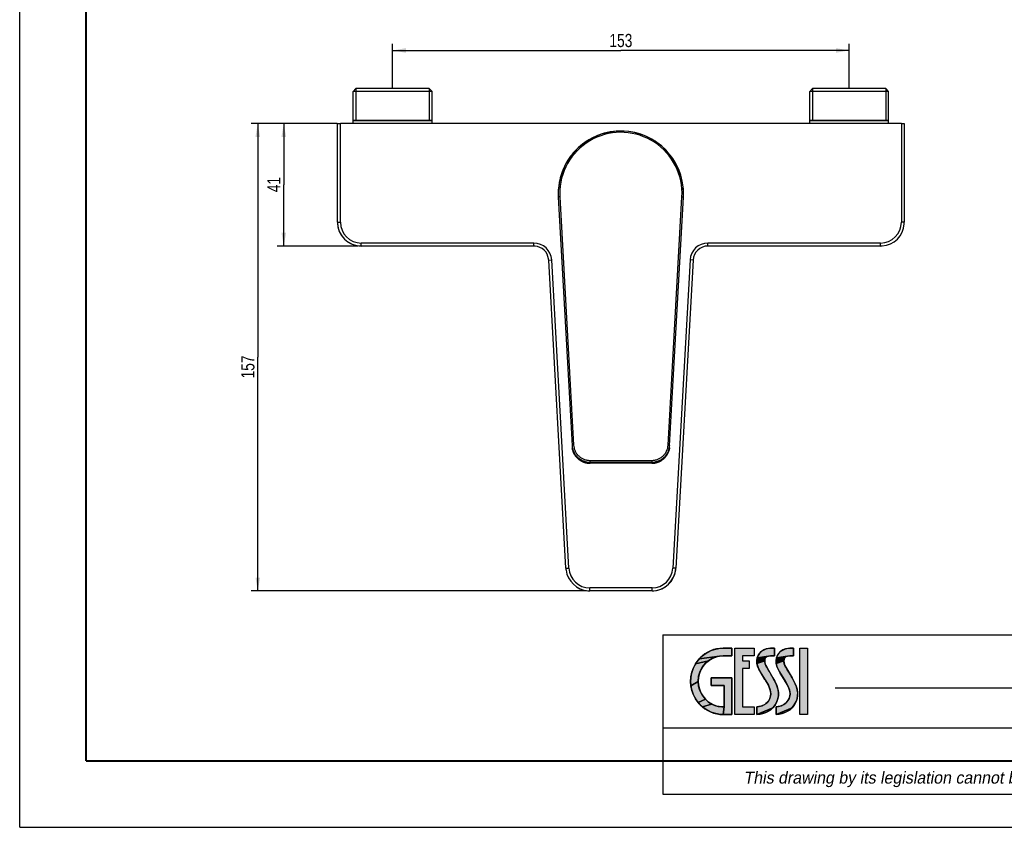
# Model space of a CAD drawing. Header units: millimetres. Extents: x 0 to 297, y 0 to 210.
# Tile 1 of 31: x 0 to 148, y 0 to 122. Entities that reach past the tile are written whole.
import ezdxf
from ezdxf.enums import TextEntityAlignment as Align

# ---------------------------------------------------------------- set-up
doc = ezdxf.new("R2010")
doc.units = ezdxf.units.MM
doc.header["$LTSCALE"] = 16.335
doc.layers.get('0').update_dxf_attribs({"linetype": 'CONTINUOUS'})
for name, color, linetype in [('00_COMPONENTI', 7, 'CONTINUOUS'), ('50_QUOTE', 7, 'CONTINUOUS'), ('52_NOTE', 7, 'CONTINUOUS'), ('54_SIMBOLI', 7, 'CONTINUOUS')]:
    doc.layers.add(name, color=color, linetype=linetype)
doc.styles.get("Standard").update_dxf_attribs({"font": 'txt', "width": 1.15})
doc.styles.add('TEXTSTYLE_4', font='triumi.ttf')
doc.dimstyles.new('DIMSTYLE_1', dxfattribs={"dimtxt": 2, "dimasz": 2, "dimexe": 1, "dimexo": 0.5, "dimgap": 0.5, "dimtad": 1, "dimlfac": 2.222222, "dimdsep": 46, "dimtxsty": 'Standard', "dimblk": '_FILLED', "dimblk1": '_FILLED', "dimblk2": '_FILLED', "dimcen": 0.09, "dimazin": 2, "dimtfac": 1, "dimtofl": 0, "dimtmove": 0, "dimatfit": 3, "dimldrblk": '_FILLED', "dimfxl": 0, "dimtolj": 1, "dimarcsym": 0})
doc.dimstyles.new('DIMSTYLE_2', dxfattribs={"dimtxt": 2, "dimasz": 2, "dimexe": 1, "dimexo": 0.5, "dimgap": 0.5, "dimtad": 1, "dimdec": 0, "dimlfac": 2.222222, "dimdsep": 46, "dimtxsty": 'Standard', "dimblk": '_FILLED', "dimblk1": '_FILLED', "dimblk2": '_FILLED', "dimcen": 0.09, "dimazin": 2, "dimtfac": 1, "dimtdec": 0, "dimtofl": 0, "dimtmove": 0, "dimatfit": 3, "dimldrblk": '_FILLED', "dimfxl": 0, "dimtolj": 1, "dimarcsym": 0})

# ---------------------------------------------------------------- blocks, each defined once
blk = doc.blocks.new('_FILLED')
at = {"color": 0, "linetype": 'ByBlock'}
blk.add_solid([(0, 0), (-1, 0.175), (-1, -0.175)], dxfattribs=at)
blk = doc.blocks.new('*D3')
at = {"layer": '50_QUOTE', "color": 2, "linetype": 'Continuous'}
for p, q in [((56.25, 111.42), (56.25, 118.09)), ((125.1, 111.42), (125.1, 118.09)), ((56.25, 117.09), (90.67, 117.09)), ((125.1, 117.09), (90.67, 117.09))]:
    blk.add_line(p, q, dxfattribs=at)
at = {"layer": '50_QUOTE', "color": 2, "linetype": 'Continuous', "xscale": 2, "yscale": 2, "zscale": 2, "rotation": 180}
blk.add_blockref('_FILLED', (56.25, 117.09), dxfattribs=at)
at = {"layer": '50_QUOTE', "color": 2, "linetype": 'Continuous', "xscale": 2, "yscale": 2, "zscale": 2}
blk.add_blockref('_FILLED', (125.1, 117.09), dxfattribs=at)
at = {"layer": '50_QUOTE', "color": 2, "linetype": 'Continuous', "width": 0.776952}
blk.add_text('153', height=2, dxfattribs=at).set_placement((90.67, 117.59), align=Align.CENTER)
blk = doc.blocks.new('*D6')
at = {"layer": '50_QUOTE', "color": 2, "linetype": 'Continuous'}
for p, q in [((47.87, 106.06), (34.91, 106.06)), ((35.91, 106.06), (35.91, 70.85)), ((35.91, 35.64), (35.91, 70.85)), ((85.48, 35.64), (34.91, 35.64))]:
    blk.add_line(p, q, dxfattribs=at)
at = {"layer": '50_QUOTE', "color": 2, "linetype": 'Continuous', "xscale": 2, "yscale": 2, "zscale": 2}
for p, rotation in [((35.91, 106.06), 90), ((35.91, 35.64), 270)]:
    blk.add_blockref('_FILLED', p, dxfattribs=dict(at, rotation=rotation))
at = {"layer": '50_QUOTE', "color": 2, "linetype": 'Continuous', "width": 0.776952}
blk.add_text('157', height=2, rotation=90, dxfattribs=at).set_placement((35.41, 69.38), align=Align.CENTER)
blk = doc.blocks.new('*D7')
at = {"layer": '50_QUOTE', "color": 2, "linetype": 'Continuous'}
for p, q in [((47.87, 106.06), (38.83, 106.06)), ((39.83, 106.06), (39.83, 96.84)), ((39.83, 87.61), (39.83, 96.84)), ((51.02, 87.61), (38.83, 87.61))]:
    blk.add_line(p, q, dxfattribs=at)
at = {"layer": '50_QUOTE', "color": 2, "linetype": 'Continuous', "xscale": 2, "yscale": 2, "zscale": 2}
for p, rotation in [((39.83, 106.06), 90), ((39.83, 87.61), 270)]:
    blk.add_blockref('_FILLED', p, dxfattribs=dict(at, rotation=rotation))
at = {"layer": '50_QUOTE', "color": 2, "linetype": 'Continuous', "width": 0.776952}
blk.add_text('41', height=2, rotation=90, dxfattribs=at).set_placement((39.33, 96.87), align=Align.CENTER)
blk = doc.blocks.new('LOGOGESSI2D_BL0', base_point=(110, 22))
at = {"layer": '54_SIMBOLI', "linetype": 'Continuous'}
for points in [[(105.44, 26.95), (106.11, 27), (107.39, 27), (107.39, 25.85), (106.12, 25.85), (105.54, 25.8), (102.49, 25.39), (102.99, 25.86), (103.55, 26.27), (104.14, 26.58), (104.78, 26.81)], [(110.78, 27), (110.79, 25.85), (109.03, 25.85), (109.03, 25.11), (110, 25.11), (110, 23.95), (109.03, 23.95), (109.03, 18.15), (110.78, 18.15), (110.78, 17), (107.87, 17), (107.87, 27)], [(113, 26.98), (113.24, 27), (113.82, 27), (113.82, 25.85), (113.26, 25.85), (112.92, 25.81), (111.24, 25.54), (111.38, 25.9), (111.58, 26.21), (111.85, 26.49), (112.19, 26.71), (112.59, 26.88)], [(115.89, 26.98), (116.13, 27), (116.71, 27), (116.71, 25.85), (116.15, 25.85), (115.81, 25.81), (114.13, 25.54), (114.27, 25.9), (114.47, 26.21), (114.75, 26.49), (115.08, 26.71), (115.48, 26.88)], [(104.41, 25.43), (103.9, 25.11), (101.93, 24.62), (102.32, 25.19), (102.49, 25.39), (105.54, 25.8), (104.96, 25.66)], [(112.5, 25.56), (112.4, 25.36), (112.36, 25.11), (111.2, 24.67), (111.18, 25.13), (111.24, 25.54), (112.92, 25.81), (112.67, 25.71)], [(115.39, 25.56), (115.29, 25.36), (115.25, 25.11), (114.09, 24.67), (114.07, 25.13), (114.13, 25.54), (115.81, 25.81), (115.56, 25.71)], [(103.44, 24.72), (103.05, 24.26), (102.74, 23.74), (102.51, 23.19), (102.37, 22.6), (102.32, 22), (101.24, 21.31), (101.19, 22), (101.24, 22.69), (101.38, 23.36), (101.61, 24.01), (101.93, 24.62), (103.9, 25.11)], [(112.39, 24.79), (112.51, 24.41), (112.66, 24.12), (113.6, 22.55), (113.88, 22.04), (114.17, 21.4), (114.35, 20.84), (114.44, 20.33), (114.44, 19.85), (114.36, 19.39), (114.2, 18.94), (113.92, 18.43), (113.6, 18.02), (111.19, 17), (111.19, 18.15), (111.55, 18.2), (111.99, 18.32), (112.35, 18.49), (112.66, 18.72), (112.92, 19.03), (113.15, 19.43), (113.26, 19.77), (113.29, 20.13), (113.24, 20.53), (113.11, 20.98), (112.86, 21.52), (112.46, 22.2), (112.4, 22.3), (111.81, 23.23), (111.48, 23.83), (111.29, 24.29), (111.2, 24.67), (112.36, 25.11)], [(115.28, 24.79), (115.4, 24.41), (115.55, 24.12), (116.49, 22.55), (116.77, 22.04), (117.06, 21.4), (117.24, 20.84), (117.33, 20.33), (117.33, 19.85), (117.25, 19.39), (117.09, 18.94), (116.81, 18.43), (116.49, 18.02), (114.08, 17), (114.08, 18.15), (114.44, 18.2), (114.88, 18.32), (115.24, 18.49), (115.55, 18.72), (115.82, 19.03), (116.04, 19.43), (116.15, 19.77), (116.18, 20.13), (116.14, 20.53), (116, 20.98), (115.75, 21.52), (115.36, 22.2), (115.29, 22.3), (114.7, 23.23), (114.37, 23.83), (114.18, 24.29), (114.09, 24.67), (115.25, 25.11)], [(104.28, 21.36), (104.28, 22.51), (107.39, 22.51), (107.39, 17), (106.12, 17), (106.24, 18.15), (106.24, 21.36)], [(102.37, 21.43), (102.51, 20.85), (102.75, 20.27), (103.03, 19.8), (103.42, 19.31), (102.33, 18.81), (101.93, 19.38), (101.61, 19.99), (101.38, 20.64), (101.24, 21.31), (102.32, 22)], [(103.86, 18.89), (104.34, 18.57), (102.99, 18.14), (102.5, 18.61), (102.33, 18.81), (103.42, 19.31)], [(105.88, 18.15), (106.2, 18.15), (106.24, 18.15), (106.12, 17), (105.44, 17.05), (104.78, 17.19), (104.15, 17.42), (103.55, 17.73), (102.99, 18.14), (104.34, 18.57), (104.84, 18.34), (105.35, 18.2)], [(111.84, 17.1), (111.19, 17), (113.6, 18.02), (113.25, 17.7), (112.85, 17.44), (112.39, 17.24)], [(114.73, 17.1), (114.08, 17), (116.49, 18.02), (116.14, 17.7), (115.74, 17.44), (115.28, 17.24)]]:
    blk.add_hatch(color=7, dxfattribs=at).paths.add_polyline_path(points)
at = {"layer": '54_SIMBOLI', "color": 7, "linetype": 'Continuous'}
for p, q in [((107.87, 27), (110.78, 27)), ((107.87, 17), (107.87, 27)), ((107.87, 17), (107.87, 27)), ((107.87, 27), (110.78, 27)), ((110.78, 27), (110.79, 25.85)), ((110.78, 27), (110.79, 25.85)), ((117.66, 17), (117.67, 27)), ((117.66, 17), (117.67, 27)), ((117.67, 27), (118.81, 27)), ((117.67, 27), (118.81, 27)), ((118.81, 27), (118.8, 17)), ((118.81, 27), (118.8, 17)), ((110.79, 25.85), (109.03, 25.85)), ((109.03, 25.85), (109.03, 25.11)), ((110.79, 25.85), (109.03, 25.85)), ((109.03, 25.85), (109.03, 25.11)), ((109.03, 25.11), (110, 25.11)), ((109.03, 25.11), (110, 25.11)), ((110, 23.95), (109.03, 23.95)), ((109.03, 23.95), (109.03, 18.15)), ((110, 23.95), (109.03, 23.95)), ((109.03, 23.95), (109.03, 18.15)), ((110, 25.11), (110, 23.95)), ((110, 25.11), (110, 23.95)), ((109.03, 18.15), (110.78, 18.15)), ((109.03, 18.15), (110.78, 18.15)), ((110.78, 18.15), (110.78, 17)), ((110.78, 18.15), (110.78, 17)), ((110.78, 17), (107.87, 17)), ((110.78, 17), (107.87, 17)), ((118.8, 17), (117.66, 17)), ((118.8, 17), (117.66, 17))]:
    blk.add_line(p, q, dxfattribs=at)
for points in [[(105.44, 26.95), (106.11, 27), (107.39, 27), (107.39, 25.85), (106.12, 25.85), (105.54, 25.8), (102.49, 25.39), (102.99, 25.86), (103.55, 26.27), (104.14, 26.58), (104.78, 26.81), (105.44, 26.95)], [(110.78, 27), (110.79, 25.85), (109.03, 25.85), (109.03, 25.11), (110, 25.11), (110, 23.95), (109.03, 23.95), (109.03, 18.15), (110.78, 18.15), (110.78, 17), (107.87, 17), (107.87, 27), (110.78, 27)], [(113, 26.98), (113.24, 27), (113.82, 27), (113.82, 25.85), (113.26, 25.85), (112.92, 25.81), (111.24, 25.54), (111.38, 25.9), (111.58, 26.21), (111.85, 26.49), (112.19, 26.71), (112.59, 26.88), (113, 26.98)], [(115.89, 26.98), (116.13, 27), (116.71, 27), (116.71, 25.85), (116.15, 25.85), (115.81, 25.81), (114.13, 25.54), (114.27, 25.9), (114.47, 26.21), (114.75, 26.49), (115.08, 26.71), (115.48, 26.88), (115.89, 26.98)], [(104.41, 25.43), (103.9, 25.11), (101.93, 24.62), (102.32, 25.19), (102.49, 25.39), (105.54, 25.8), (104.96, 25.66), (104.41, 25.43)], [(112.5, 25.56), (112.4, 25.36), (112.36, 25.11), (111.2, 24.67), (111.18, 25.13), (111.24, 25.54), (112.92, 25.81), (112.67, 25.71), (112.5, 25.56)], [(115.39, 25.56), (115.29, 25.36), (115.25, 25.11), (114.09, 24.67), (114.07, 25.13), (114.13, 25.54), (115.81, 25.81), (115.56, 25.71), (115.39, 25.56)], [(103.44, 24.72), (103.05, 24.26), (102.74, 23.74), (102.51, 23.19), (102.37, 22.6), (102.32, 22), (101.24, 21.31), (101.19, 22), (101.24, 22.69), (101.38, 23.36), (101.61, 24.01), (101.93, 24.62), (103.9, 25.11), (103.44, 24.72)], [(112.39, 24.79), (112.51, 24.41), (112.66, 24.12), (113.6, 22.55), (113.88, 22.04), (114.17, 21.4), (114.35, 20.84), (114.44, 20.33), (114.44, 19.85), (114.36, 19.39), (114.2, 18.94), (113.92, 18.43), (113.6, 18.02), (111.19, 17), (111.19, 18.15), (111.55, 18.2), (111.99, 18.32), (112.35, 18.49), (112.66, 18.72), (112.92, 19.03), (113.15, 19.43), (113.26, 19.77), (113.29, 20.13), (113.24, 20.53), (113.11, 20.98), (112.86, 21.52), (112.46, 22.2), (112.4, 22.3), (111.81, 23.23), (111.48, 23.83), (111.29, 24.29), (111.2, 24.67), (112.36, 25.11), (112.39, 24.79)], [(115.28, 24.79), (115.4, 24.41), (115.55, 24.12), (116.49, 22.55), (116.77, 22.04), (117.06, 21.4), (117.24, 20.84), (117.33, 20.33), (117.33, 19.85), (117.25, 19.39), (117.09, 18.94), (116.81, 18.43), (116.49, 18.02), (114.08, 17), (114.08, 18.15), (114.44, 18.2), (114.88, 18.32), (115.24, 18.49), (115.55, 18.72), (115.82, 19.03), (116.04, 19.43), (116.15, 19.77), (116.18, 20.13), (116.14, 20.53), (116, 20.98), (115.75, 21.52), (115.36, 22.2), (115.29, 22.3), (114.7, 23.23), (114.37, 23.83), (114.18, 24.29), (114.09, 24.67), (115.25, 25.11), (115.28, 24.79)], [(104.28, 21.36), (104.28, 22.51), (107.39, 22.51), (107.39, 17), (106.12, 17), (106.24, 18.15), (106.24, 21.36), (104.28, 21.36)], [(102.37, 21.43), (102.51, 20.85), (102.75, 20.27), (103.03, 19.8), (103.42, 19.31), (102.33, 18.81), (101.93, 19.38), (101.61, 19.99), (101.38, 20.64), (101.24, 21.31), (102.32, 22), (102.37, 21.43)], [(103.86, 18.89), (104.34, 18.57), (102.99, 18.14), (102.5, 18.61), (102.33, 18.81), (103.42, 19.31), (103.86, 18.89)], [(105.88, 18.15), (106.2, 18.15), (106.24, 18.15), (106.12, 17), (105.44, 17.05), (104.78, 17.19), (104.15, 17.42), (103.55, 17.73), (102.99, 18.14), (104.34, 18.57), (104.84, 18.34), (105.35, 18.2), (105.88, 18.15)], [(111.84, 17.1), (111.19, 17), (113.6, 18.02), (113.25, 17.7), (112.85, 17.44), (112.39, 17.24), (111.84, 17.1)], [(114.73, 17.1), (114.08, 17), (116.49, 18.02), (116.14, 17.7), (115.74, 17.44), (115.28, 17.24), (114.73, 17.1)]]:
    blk.add_lwpolyline(points, dxfattribs=at)
for points, knots in [([(107.39, 25.85), (107.39, 25.85), (106.12, 25.85), (106.12, 25.85), (104.08, 25.85), (102.32, 24.16), (102.32, 22), (102.32, 20.11), (103.91, 18.15), (105.88, 18.15), (105.93, 18.15), (106.24, 18.15), (106.24, 18.15), (106.24, 18.15), (106.24, 21.36), (106.24, 21.36), (106.24, 21.36), (104.28, 21.36), (104.28, 21.36), (104.28, 21.36), (104.28, 22.51), (104.28, 22.51), (104.28, 22.51), (107.39, 22.51), (107.39, 22.51), (107.39, 22.51), (107.39, 17), (107.39, 17), (107.39, 17), (106.12, 17), (106.12, 17), (103.38, 17), (101.19, 19.26), (101.19, 22), (101.19, 24.74), (103.39, 27), (106.11, 27), (106.11, 27), (107.39, 27), (107.39, 27), (107.39, 27), (107.39, 25.85), (107.39, 25.85)], [0, 0, 0, 0, 1, 1, 1, 2, 2, 2, 3, 3, 3, 4, 4, 4, 5, 5, 5, 6, 6, 6, 7, 7, 7, 8, 8, 8, 9, 9, 9, 10, 10, 10, 11, 11, 11, 12, 12, 12, 13, 13, 13, 14, 14, 14, 14]), ([(107.39, 25.85), (107.39, 25.85), (106.12, 25.85), (106.12, 25.85), (104.08, 25.85), (102.32, 24.16), (102.32, 22), (102.32, 20.11), (103.91, 18.15), (105.88, 18.15), (105.93, 18.15), (106.24, 18.15), (106.24, 18.15), (106.24, 18.15), (106.24, 21.36), (106.24, 21.36), (106.24, 21.36), (104.28, 21.36), (104.28, 21.36), (104.28, 21.36), (104.28, 22.51), (104.28, 22.51), (104.28, 22.51), (107.39, 22.51), (107.39, 22.51), (107.39, 22.51), (107.39, 17), (107.39, 17), (107.39, 17), (106.12, 17), (106.12, 17), (103.38, 17), (101.19, 19.26), (101.19, 22), (101.19, 24.74), (103.39, 27), (106.11, 27), (106.11, 27), (107.39, 27), (107.39, 27), (107.39, 27), (107.39, 25.85), (107.39, 25.85)], [0, 0, 0, 0, 1, 1, 1, 2, 2, 2, 3, 3, 3, 4, 4, 4, 5, 5, 5, 6, 6, 6, 7, 7, 7, 8, 8, 8, 9, 9, 9, 10, 10, 10, 11, 11, 11, 12, 12, 12, 13, 13, 13, 14, 14, 14, 14]), ([(113.26, 25.85), (112.05, 25.85), (112.29, 24.75), (112.66, 24.12), (112.96, 23.61), (113.26, 23.12), (113.6, 22.55), (114.33, 21.29), (114.74, 20.12), (114.2, 18.94), (113.53, 17.5), (112.46, 17.13), (111.19, 17), (111.19, 17), (111.19, 18.15), (111.19, 18.15), (112, 18.24), (112.72, 18.49), (113.15, 19.43), (113.91, 21.08), (111.4, 23.12), (111.2, 24.67), (110.97, 26.43), (112.52, 27), (113.24, 27), (113.24, 27), (113.82, 27), (113.82, 27), (113.82, 27), (113.82, 25.85), (113.82, 25.85), (113.82, 25.85), (113.26, 25.85), (113.26, 25.85)], [0, 0, 0, 0, 1, 1, 1, 2, 2, 2, 3, 3, 3, 4, 4, 4, 5, 5, 5, 6, 6, 6, 7, 7, 7, 8, 8, 8, 9, 9, 9, 10, 10, 10, 11, 11, 11, 11]), ([(113.26, 25.85), (112.05, 25.85), (112.29, 24.75), (112.66, 24.12), (112.96, 23.61), (113.26, 23.12), (113.6, 22.55), (114.33, 21.29), (114.74, 20.12), (114.2, 18.94), (113.53, 17.5), (112.46, 17.13), (111.19, 17), (111.19, 17), (111.19, 18.15), (111.19, 18.15), (112, 18.24), (112.72, 18.49), (113.15, 19.43), (113.91, 21.08), (111.4, 23.12), (111.2, 24.67), (110.97, 26.43), (112.52, 27), (113.24, 27), (113.24, 27), (113.82, 27), (113.82, 27), (113.82, 27), (113.82, 25.85), (113.82, 25.85), (113.82, 25.85), (113.26, 25.85), (113.26, 25.85)], [0, 0, 0, 0, 1, 1, 1, 2, 2, 2, 3, 3, 3, 4, 4, 4, 5, 5, 5, 6, 6, 6, 7, 7, 7, 8, 8, 8, 9, 9, 9, 10, 10, 10, 11, 11, 11, 11]), ([(116.15, 25.85), (114.94, 25.85), (115.18, 24.75), (115.55, 24.12), (115.85, 23.61), (116.15, 23.12), (116.49, 22.55), (117.22, 21.29), (117.64, 20.12), (117.09, 18.94), (116.42, 17.5), (115.35, 17.13), (114.08, 17), (114.08, 17), (114.08, 18.15), (114.08, 18.15), (114.9, 18.24), (115.61, 18.49), (116.04, 19.43), (116.8, 21.08), (114.29, 23.12), (114.09, 24.67), (113.86, 26.43), (115.41, 27), (116.13, 27), (116.13, 27), (116.71, 27), (116.71, 27), (116.71, 27), (116.71, 25.85), (116.71, 25.85), (116.71, 25.85), (116.15, 25.85), (116.15, 25.85)], [0, 0, 0, 0, 1, 1, 1, 2, 2, 2, 3, 3, 3, 4, 4, 4, 5, 5, 5, 6, 6, 6, 7, 7, 7, 8, 8, 8, 9, 9, 9, 10, 10, 10, 11, 11, 11, 11]), ([(116.15, 25.85), (114.94, 25.85), (115.18, 24.75), (115.55, 24.12), (115.85, 23.61), (116.15, 23.12), (116.49, 22.55), (117.22, 21.29), (117.64, 20.12), (117.09, 18.94), (116.42, 17.5), (115.35, 17.13), (114.08, 17), (114.08, 17), (114.08, 18.15), (114.08, 18.15), (114.9, 18.24), (115.61, 18.49), (116.04, 19.43), (116.8, 21.08), (114.29, 23.12), (114.09, 24.67), (113.86, 26.43), (115.41, 27), (116.13, 27), (116.13, 27), (116.71, 27), (116.71, 27), (116.71, 27), (116.71, 25.85), (116.71, 25.85), (116.71, 25.85), (116.15, 25.85), (116.15, 25.85)], [0, 0, 0, 0, 1, 1, 1, 2, 2, 2, 3, 3, 3, 4, 4, 4, 5, 5, 5, 6, 6, 6, 7, 7, 7, 8, 8, 8, 9, 9, 9, 10, 10, 10, 11, 11, 11, 11])]:
    blk.add_open_spline(points, degree=3, knots=knots, dxfattribs=at)
blk.add_solid([(118.8, 17), (117.66, 17), (118.81, 27), (117.67, 27)], dxfattribs=at)

msp = doc.modelspace()

# ---------------------------------------------------------------- linework, layer by layer
at = {"color": 7, "linetype": 'Continuous'}
for q in [(0, 210), (297, 0)]:
    msp.add_line((0, 0), q, dxfattribs=at)
at = {"color": 2, "linetype": 'Continuous'}
for p, q in [((97, 29), (287, 29)), ((97, 29), (97, 15)), ((123, 21), (239, 21)), ((97, 15), (287, 15)), ((97, 15), (97, 5)), ((97, 15), (287, 15)), ((97, 10), (287, 10)), ((97, 5), (287, 5))]:
    msp.add_line(p, q, dxfattribs=at)
at = {"color": 7, "linetype": 'Continuous', "const_width": 0.3}
for points in [[(10, 10), (10, 200)], [(10, 10), (287, 10)]]:
    msp.add_lwpolyline(points, dxfattribs=at)
at = {"layer": '00_COMPONENTI', "color": 7, "linetype": 'Continuous'}
for p, q in [((50.7179, 111.3441), (50.2969, 110.9232)), ((50.2969, 106.5132), (50.2969, 110.9232)), ((56.2461, 110.9232), (50.2969, 110.9232)), ((50.7469, 111.3732), (50.7179, 111.3441)), ((56.2461, 111.3441), (50.7179, 111.3441)), ((52.4211, 111.3732), (50.7469, 111.3732)), ((56.2461, 111.3732), (52.4211, 111.3732)), ((60.0711, 111.3732), (56.2461, 111.3732)), ((61.7744, 111.3441), (56.2461, 111.3441)), ((62.1953, 110.9232), (56.2461, 110.9232)), ((61.7453, 111.3732), (60.0711, 111.3732)), ((61.7453, 111.3732), (61.7744, 111.3441)), ((61.7744, 111.3441), (62.1953, 110.9232)), ((62.1953, 106.5132), (62.1953, 110.9232)), ((119.5679, 111.3441), (119.1469, 110.9232)), ((119.1469, 106.5132), (119.1469, 110.9232)), ((125.0961, 110.9232), (119.1469, 110.9232)), ((119.5969, 111.3732), (119.5679, 111.3441)), ((125.0961, 111.3441), (119.5679, 111.3441)), ((121.2711, 111.3732), (119.5969, 111.3732)), ((125.0961, 111.3732), (121.2711, 111.3732)), ((128.9211, 111.3732), (125.0961, 111.3732)), ((130.6244, 111.3441), (125.0961, 111.3441)), ((131.0453, 110.9232), (125.0961, 110.9232)), ((130.5953, 111.3732), (128.9211, 111.3732)), ((130.5953, 111.3732), (130.6244, 111.3441)), ((130.6244, 111.3441), (131.0453, 110.9232)), ((131.0453, 106.5132), (131.0453, 110.9232)), ((47.9211, 91.2132), (47.9211, 106.0632)), ((47.9211, 106.0632), (48.3711, 106.0632)), ((47.9211, 91.2132), (47.9211, 106.0632)), ((132.9711, 106.0632), (48.3711, 106.0632)), ((50.7172, 106.5132), (50.2969, 106.5132)), ((50.2969, 106.5132), (50.7172, 106.5132)), ((50.2969, 106.0632), (50.2969, 106.5132)), ((50.7172, 106.5132), (56.2461, 106.5132)), ((56.2461, 106.5132), (50.7179, 106.5132)), ((56.2461, 106.5132), (61.775, 106.5132)), ((61.7744, 106.5132), (56.2461, 106.5132)), ((61.775, 106.5132), (62.1953, 106.5132)), ((62.1953, 106.5132), (61.775, 106.5132)), ((62.1953, 106.0632), (62.1953, 106.5132)), ((119.5672, 106.5132), (119.1469, 106.5132)), ((119.1469, 106.5132), (119.5672, 106.5132)), ((119.1469, 106.0632), (119.1469, 106.5132)), ((119.5672, 106.5132), (125.0961, 106.5132)), ((125.0961, 106.5132), (119.5679, 106.5132)), ((125.0961, 106.5132), (130.625, 106.5132)), ((130.6244, 106.5132), (125.0961, 106.5132)), ((130.625, 106.5132), (131.0453, 106.5132)), ((131.0453, 106.5132), (130.625, 106.5132)), ((131.0453, 106.0632), (131.0453, 106.5132)), ((132.9711, 106.0632), (133.4211, 106.0632)), ((133.4211, 106.0632), (133.4211, 91.2132)), ((133.4211, 106.0632), (133.4211, 91.2132)), ((81.2357, 94.9635), (83.3161, 57.5523)), ((81.2357, 94.9635), (83.3161, 57.5523)), ((98.0261, 57.5523), (100.1065, 94.9635)), ((77.5375, 87.6132), (51.5211, 87.6132)), ((77.5375, 87.6132), (51.5211, 87.6132)), ((129.8211, 87.6132), (103.8047, 87.6132)), ((129.8211, 87.6132), (103.8047, 87.6132)), ((82.3811, 39.0372), (79.784, 85.4888)), ((82.3811, 39.0372), (79.784, 85.4888)), ((101.5582, 85.4888), (98.9611, 39.0372)), ((101.5582, 85.4888), (98.9611, 39.0372)), ((83.3161, 57.5523), (83.3259, 57.3765)), ((83.3161, 57.5523), (83.3259, 57.3765)), ((83.3259, 57.3765), (83.3259, 57.3765)), ((98.0163, 57.3765), (98.0261, 57.5523)), ((98.0163, 57.3765), (98.0163, 57.3765)), ((95.321, 54.8677), (86.0212, 54.8677)), ((95.3668, 35.6382), (85.9755, 35.6382)), ((95.3668, 35.6382), (85.9755, 35.6382))]:
    msp.add_line(p, q, dxfattribs=at)
at = {"layer": '00_COMPONENTI', "color": 2, "linetype": 'Continuous'}
for p, q in [((50.7179, 111.3441), (50.7179, 106.5132)), ((61.7744, 111.3441), (61.7744, 106.5132)), ((119.5679, 111.3441), (119.5679, 106.5132)), ((130.6244, 111.3441), (130.6244, 106.5132))]:
    msp.add_line(p, q, dxfattribs=at)
at = {"layer": '00_COMPONENTI', "color": 9, "linetype": 'Continuous'}
for p, q in [((48.3711, 91.2132), (48.3711, 106.0632)), ((132.9711, 106.0632), (132.9711, 91.2132)), ((81.4603, 95.015), (83.5408, 57.6039)), ((97.8014, 57.6039), (99.8819, 95.015)), ((47.9211, 91.2132), (48.3711, 91.2132)), ((133.4211, 91.2132), (132.9711, 91.2132)), ((51.5211, 87.6132), (51.5211, 88.0632)), ((77.5375, 88.0632), (51.5211, 88.0632)), ((77.5375, 87.6132), (77.5375, 88.0632)), ((103.8047, 87.6132), (103.8047, 88.0632)), ((129.8211, 88.0632), (103.8047, 88.0632)), ((129.8211, 87.6132), (129.8211, 88.0632)), ((79.784, 85.4888), (80.2333, 85.5139)), ((82.8304, 39.0623), (80.2333, 85.5139)), ((101.1089, 85.5139), (98.5118, 39.0623)), ((101.5582, 85.4888), (101.1089, 85.5139)), ((86.0122, 55.2997), (95.33, 55.2997)), ((86.0122, 55.2997), (86.0122, 55.0391)), ((86.0122, 55.0391), (86.0212, 54.878)), ((86.0122, 55.0391), (95.33, 55.0391)), ((95.321, 54.878), (95.33, 55.0391)), ((95.33, 55.2997), (95.33, 55.0391)), ((86.0212, 54.8677), (86.0212, 54.878)), ((95.321, 54.878), (86.0212, 54.878)), ((95.321, 54.8677), (95.321, 54.878)), ((82.3811, 39.0372), (82.8304, 39.0623)), ((98.9611, 39.0372), (98.5118, 39.0623)), ((85.9755, 35.6382), (85.9755, 36.0882)), ((95.3668, 36.0882), (85.9755, 36.0882)), ((95.3668, 35.6382), (95.3668, 36.0882))]:
    msp.add_line(p, q, dxfattribs=at)
at = {"layer": '00_COMPONENTI', "color": 7, "linetype": 'Continuous'}
for points in [[(83.3259, 57.3765), (83.3291, 57.3278), (83.3338, 57.272), (83.3398, 57.2164), (83.3469, 57.1608), (83.3552, 57.1055), (83.3647, 57.0503), (83.3754, 56.9953), (83.3873, 56.9406), (83.4004, 56.8861), (83.4146, 56.8319), (83.4299, 56.778), (83.4465, 56.7244), (83.4641, 56.6712), (83.4829, 56.6184), (83.5029, 56.5659), (83.5239, 56.5139), (83.5461, 56.4623), (83.5694, 56.4112), (83.5938, 56.3606), (83.6192, 56.3105), (83.6458, 56.2609), (83.6733, 56.2119), (83.702, 56.1635), (83.7317, 56.1156), (83.7624, 56.0684), (83.7941, 56.0219), (83.8268, 55.976), (83.8604, 55.9308), (83.8951, 55.8862), (83.9307, 55.8425), (83.9672, 55.7994), (84.0047, 55.7572), (84.0431, 55.7157), (84.0823, 55.675), (84.1224, 55.6351), (84.1634, 55.5961), (84.2052, 55.5579), (84.2478, 55.5206), (84.2913, 55.4842), (84.3355, 55.4487), (84.3804, 55.4141), (84.4261, 55.3805), (84.4725, 55.3478), (84.5196, 55.3161), (84.5674, 55.2854), (84.6158, 55.2557), (84.6649, 55.227), (84.7146, 55.1993), (84.7648, 55.1726), (84.8157, 55.147), (84.8671, 55.1225), (84.919, 55.099), (84.9714, 55.0766), (85.0242, 55.0553), (85.0776, 55.0351), (85.1313, 55.016), (85.1855, 54.9981), (85.24, 54.9813), (85.2949, 54.9656), (85.3501, 54.951), (85.4056, 54.9376), (85.4614, 54.9254), (85.5174, 54.9143), (85.5737, 54.9045), (85.6301, 54.8957), (85.6868, 54.8882), (85.7436, 54.8818), (85.8005, 54.8766), (85.8575, 54.8726), (85.9146, 54.8698), (85.9718, 54.8682), (86.0212, 54.8677)], [(95.321, 54.8677), (95.3711, 54.8682), (95.4282, 54.8698), (95.4853, 54.8727), (95.5423, 54.8767), (95.5993, 54.8819), (95.6561, 54.8883), (95.7127, 54.8958), (95.7692, 54.9046), (95.8254, 54.9145), (95.8815, 54.9256), (95.9373, 54.9378), (95.9928, 54.9512), (96.048, 54.9658), (96.1029, 54.9815), (96.1574, 54.9983), (96.2115, 55.0163), (96.2653, 55.0353), (96.3186, 55.0556), (96.3715, 55.0769), (96.4239, 55.0993), (96.4757, 55.1227), (96.5271, 55.1473), (96.578, 55.1729), (96.6282, 55.1996), (96.6779, 55.2273), (96.727, 55.256), (96.7754, 55.2858), (96.8232, 55.3165), (96.8703, 55.3482), (96.9167, 55.3809), (96.9623, 55.4146), (97.0073, 55.4491), (97.0515, 55.4846), (97.0949, 55.5211), (97.1375, 55.5584), (97.1793, 55.5965), (97.2202, 55.6356), (97.2604, 55.6755), (97.2996, 55.7162), (97.338, 55.7577), (97.3754, 55.7999), (97.4119, 55.843), (97.4475, 55.8868), (97.4822, 55.9313), (97.5158, 55.9765), (97.5485, 56.0224), (97.5802, 56.069), (97.6109, 56.1162), (97.6406, 56.164), (97.6692, 56.2125), (97.6968, 56.2615), (97.7233, 56.3111), (97.7487, 56.3612), (97.7731, 56.4118), (97.7963, 56.4629), (97.8185, 56.5145), (97.8396, 56.5665), (97.8595, 56.619), (97.8783, 56.6718), (97.8959, 56.725), (97.9124, 56.7786), (97.9278, 56.8325), (97.942, 56.8867), (97.955, 56.9412), (97.9669, 56.996), (97.9776, 57.0509), (97.9871, 57.1061), (97.9954, 57.1615), (98.0025, 57.217), (98.0084, 57.2727), (98.0132, 57.3284), (98.0163, 57.3765)]]:
    msp.add_lwpolyline(points, dxfattribs=at)
for centre, radius, start, end in [((90.6711, 95.4882), 9.45, 356.817033, 176.87571), ((90.6711, 95.4882), 9.45, 0.197975, 176.576996), ((90.6711, 95.4882), 9.45, 90.119799, 175.921878), ((90.6711, 95.4882), 9.45, 89.973626, 90), ((90.6711, 95.4882), 9.45, 176.87571, 183.182967), ((90.6711, 95.4882), 9.45, 179.793093, 180), ((90.6711, 95.4882), 9.45, 180, 180.455124), ((90.6711, 95.4882), 9.45, 179.317978, 179.793093), ((90.6711, 95.4882), 9.45, 180.455124, 180.495065), ((90.6711, 95.4882), 9.45, 180.495065, 181.363506), ((90.6711, 95.4882), 9.45, 178.879451, 179.317978), ((90.6711, 95.4882), 9.45, 178.403932, 178.879451), ((90.6711, 95.4882), 9.45, 181.363506, 181.388759), ((90.6711, 95.4882), 9.45, 181.388759, 182.280252), ((90.6711, 95.4882), 9.45, 177.966555, 178.403932), ((90.6711, 95.4882), 9.45, 178.060359, 178.404108), ((90.6711, 95.4882), 9.45, 177.490244, 177.966555), ((90.6711, 95.4882), 9.45, 182.280252, 182.56356), ((90.6711, 95.4882), 9.45, 177.054385, 177.490244), ((90.6711, 95.4882), 9.45, 182.56356, 183.15308), ((90.6711, 95.4882), 9.45, 176.875687, 177.054385), ((90.6711, 95.4882), 9.45, 176.576996, 176.875687), ((90.6711, 95.4882), 9.45, 357.43644, 357.71403), ((90.6711, 95.4882), 9.45, 357.717465, 358.605818), ((90.6711, 95.4882), 9.45, 357.71403, 357.717465), ((90.6711, 95.4882), 9.45, 358.605818, 358.628232), ((90.6711, 95.4882), 9.45, 358.628232, 359.495276), ((90.6711, 95.4882), 9.45, 0, 0.197975), ((90.6711, 95.4882), 9.45, 183.15308, 183.18385), ((51.5211, 91.2132), 3.6, 180, 270), ((51.5211, 91.2132), 3.6, 180, 184.285714), ((51.5211, 91.2132), 3.6, 184.285714, 265.714286), ((129.8211, 91.2132), 3.6, 274.285714, 355.714286), ((129.8211, 91.2132), 3.6, 274.285714, 355.714286), ((129.8211, 91.2132), 3.6, 274.285714, 355.714286), ((129.8211, 91.2132), 3.6, 355.714286, 360), ((129.8211, 91.2132), 3.6, 355.714286, 0), ((51.5211, 91.2132), 3.6, 265.714286, 270), ((129.8211, 91.2132), 3.6, 270, 274.285714), ((129.8211, 91.2132), 3.6, 270, 274.285714), ((129.8211, 91.2132), 3.6, 270, 274.285714), ((77.5375, 85.3632), 2.25, 85.177776, 90), ((77.5375, 85.3632), 2.25, 85.177776, 90), ((77.5375, 85.3632), 2.25, 8.022224, 85.177776), ((77.5375, 85.3632), 2.25, 8.022224, 85.177776), ((103.8047, 85.3632), 2.25, 90, 176.8), ((77.5375, 85.3632), 2.25, 3.2, 8.022224), ((77.5375, 85.3632), 2.25, 3.2, 8.022224), ((85.9755, 39.2382), 3.6, 183.2, 187.333333), ((85.9755, 39.2382), 3.6, 183.2, 187.449794), ((85.9755, 39.2382), 3.6, 183.2, 187.333333), ((85.9755, 39.2382), 3.6, 187.333333, 265.866667), ((85.9755, 39.2382), 3.6, 187.333333, 265.866667), ((85.9755, 39.2382), 3.6, 187.449794, 265.684273), ((95.3668, 39.2382), 3.6, 270, 356.8), ((95.3668, 39.2382), 3.6, 274.252452, 352.487093), ((95.3668, 39.2382), 3.6, 352.487093, 356.8), ((85.9755, 39.2382), 3.6, 265.684273, 270), ((85.9755, 39.2382), 3.6, 265.866667, 270), ((85.9755, 39.2382), 3.6, 265.866667, 270), ((95.3668, 39.2382), 3.6, 270, 274.252452)]:
    msp.add_arc(centre, radius, start, end, dxfattribs=at)
at = {"layer": '00_COMPONENTI', "color": 9, "linetype": 'Continuous'}
for centre, radius, start, end in [((90.6711, 95.5272), 9.225, 356.817033, 176.875786), ((90.671, 95.5272), 9.2249, 176.875741, 183.182996), ((51.5211, 91.2132), 3.15, 180, 270), ((129.8211, 91.2132), 3.15, 270, 360), ((77.5375, 85.3632), 2.7, 3.2, 90), ((103.8047, 85.3632), 2.7, 90, 176.8), ((85.9323, 57.6978), 2.6202, 183.183704, 186.871768), ((85.9114, 57.5203), 2.5895, 183.183107, 184.35222), ((85.9128, 57.5204), 2.5909, 184.352154, 184.879822), ((85.9132, 57.5205), 2.5913, 184.879822, 185.609937), ((85.9132, 57.5205), 2.5913, 185.609934, 186.011969), ((85.9127, 57.5204), 2.5908, 186.011951, 186.879965), ((85.9122, 57.5203), 2.5903, 186.880001, 187.103115), ((85.9132, 57.5205), 2.5913, 187.103175, 188.162486), ((95.43, 57.5203), 2.5903, 352.925611, 353.14062), ((95.4295, 57.5204), 2.5908, 353.140655, 353.993382), ((95.429, 57.5205), 2.5913, 353.993364, 354.405162), ((95.429, 57.5205), 2.5913, 354.405159, 355.116577), ((95.4294, 57.5204), 2.5909, 355.116577, 355.658594), ((95.4308, 57.5203), 2.5895, 355.65853, 356.816896), ((85.9755, 39.2382), 3.15, 183.2, 270), ((95.3668, 39.2382), 3.15, 270, 356.8)]:
    msp.add_arc(centre, radius, start, end, dxfattribs=at)
for points, knots in [([(81.4603, 95.015), (81.4456, 95.0142), (81.4167, 95.0122), (81.3749, 95.0077), (81.3363, 95.0021), (81.3026, 94.9956), (81.2781, 94.9893), (81.262, 94.9837), (81.2526, 94.9798), (81.2452, 94.9758), (81.2399, 94.9719), (81.2364, 94.9678), (81.2356, 94.9648), (81.2357, 94.9635)], [0, 0, 0, 0, 0.18726916, 0.36782013, 0.53488728, 0.68228867, 0.80476241, 0.85537756, 0.89844323, 0.93383743, 0.96175765, 0.98305367, 1, 1, 1, 1]), ([(99.8819, 95.015), (99.8966, 95.0142), (99.9255, 95.0122), (99.9673, 95.0077), (100.0059, 95.0021), (100.0396, 94.9956), (100.0641, 94.9893), (100.0802, 94.9837), (100.0896, 94.9798), (100.097, 94.9758), (100.1023, 94.9719), (100.1058, 94.9678), (100.1066, 94.9648), (100.1065, 94.9635)], [0, 0, 0, 0, 0.18726916, 0.36782013, 0.53488728, 0.68228867, 0.80476241, 0.85537756, 0.89844323, 0.93383743, 0.96175765, 0.98305367, 1, 1, 1, 1]), ([(83.5408, 57.6039), (83.5261, 57.6031), (83.4972, 57.601), (83.4553, 57.5966), (83.4168, 57.591), (83.383, 57.5844), (83.3586, 57.5781), (83.3425, 57.5726), (83.3331, 57.5686), (83.3257, 57.5647), (83.3203, 57.5607), (83.3169, 57.5567), (83.3161, 57.5536), (83.3161, 57.5523)], [0, 0, 0, 0, 0.18726916, 0.36782013, 0.53488728, 0.68228867, 0.80476241, 0.85537756, 0.89844323, 0.93383743, 0.96175765, 0.98305367, 1, 1, 1, 1]), ([(83.3309, 57.3843), (83.3502, 57.2246), (83.4184, 56.9078), (83.6059, 56.4595), (83.8726, 56.0519), (84.2096, 55.6985), (84.6058, 55.4109), (85.0482, 55.1985), (85.5221, 55.0683), (85.849, 55.0391), (86.0122, 55.0391)], [0, 0, 0, 0, 0.12404954, 0.24829254, 0.37281841, 0.4976792, 0.62288302, 0.74839335, 0.87413413, 1, 1, 1, 1]), ([(86.0212, 54.878), (85.8604, 54.8779), (85.5384, 54.906), (85.0712, 55.0316), (84.6341, 55.2366), (84.2412, 55.5146), (83.9051, 55.8566), (83.6365, 56.2519), (83.4441, 56.6877), (83.3705, 56.9966), (83.3482, 57.1526)], [0, 0, 0, 0, 0.12619567, 0.25221633, 0.37791949, 0.50320214, 0.62801388, 0.75236373, 0.87631965, 1, 1, 1, 1]), ([(83.5408, 57.6039), (83.5493, 57.4503), (83.5962, 57.1438), (83.753, 56.7062), (83.9908, 56.3054), (84.3009, 55.956), (84.6721, 55.6705), (85.0914, 55.459), (85.5433, 55.329), (85.8561, 55.2997), (86.0122, 55.2997)], [0, 0, 0, 0, 0.12404965, 0.24826948, 0.37276552, 0.49760399, 0.62280214, 0.74832623, 0.87409673, 1, 1, 1, 1]), ([(98.0006, 57.2013), (97.9809, 57.043), (97.912, 56.7288), (97.7239, 56.2845), (97.457, 55.8806), (97.1202, 55.5306), (96.7246, 55.2458), (96.283, 55.0356), (95.8101, 54.9068), (95.4839, 54.8779), (95.321, 54.878)], [0, 0, 0, 0, 0.12367932, 0.24762469, 0.37196143, 0.49676335, 0.62204336, 0.7477524, 0.87378636, 1, 1, 1, 1]), ([(95.33, 55.2997), (95.4861, 55.2997), (95.7989, 55.329), (96.2508, 55.459), (96.6701, 55.6705), (97.0413, 55.956), (97.3514, 56.3054), (97.5892, 56.7062), (97.746, 57.1438), (97.7929, 57.4503), (97.8014, 57.6039)], [0, 0, 0, 0, 0.12590297, 0.25167346, 0.37719756, 0.5023957, 0.62723417, 0.75173022, 0.87595005, 1, 1, 1, 1]), ([(95.33, 55.0391), (95.5003, 55.0391), (95.8415, 55.0709), (96.3345, 55.2127), (96.7919, 55.4433), (97.1969, 55.7548), (97.5352, 56.1359), (97.7946, 56.5731), (97.9656, 57.0504), (98.0168, 57.3848), (98.0261, 57.5523)], [0, 0, 0, 0, 0.12590713, 0.25167875, 0.37720158, 0.50239704, 0.62723262, 0.7517268, 0.87594688, 1, 1, 1, 1]), ([(97.8014, 57.6039), (97.8161, 57.6031), (97.845, 57.601), (97.8869, 57.5966), (97.9254, 57.591), (97.9592, 57.5844), (97.9836, 57.5781), (97.9997, 57.5726), (98.0091, 57.5686), (98.0165, 57.5647), (98.0219, 57.5607), (98.0253, 57.5567), (98.0261, 57.5536), (98.0261, 57.5523)], [0, 0, 0, 0, 0.18726916, 0.36782013, 0.53488728, 0.68228867, 0.80476241, 0.85537756, 0.89844323, 0.93383743, 0.96175765, 0.98305367, 1, 1, 1, 1])]:
    msp.add_open_spline(points, degree=3, knots=knots, dxfattribs=at)

# ---------------------------------------------------------------- block references
at = {"layer": '54_SIMBOLI', "color": 2, "linetype": 'Continuous'}
msp.add_blockref('LOGOGESSI2D_BL0', (110, 22), dxfattribs=at)

# ---------------------------------------------------------------- texts
at = {"layer": '52_NOTE', "color": 2, "linetype": 'Continuous', "style": 'TEXTSTYLE_4', "oblique": 10}
msp.add_text('This drawing by its legislation cannot be disclosed or reproduced without a written authorization released by GESSI S.p.A. - ', height=1.8, dxfattribs=at).set_placement((175.1267, 6.5861), align=Align.CENTER)

# ---------------------------------------------------------------- dimensions: what is measured, and where the dimension line sits
at = {"layer": '50_QUOTE', "color": 2, "linetype": 'Continuous'}
dim = msp.add_linear_dim(base=(125.0961, 117.0883), p1=(56.2461, 110.9232), p2=(125.0961, 110.9232), dimstyle='DIMSTYLE_1', dxfattribs=at)
dim.commit()
dim.dimension.update_dxf_attribs({"geometry": '*D3', "text_midpoint": (90.757, 117.0883), "dimtype": 160})
for base, p1, p2, dimstyle, picture, middle in [((35.9067863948, 106.0631614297), (85.9754518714, 35.6381614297), (48.3711011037, 106.0631614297), 'DIMSTYLE_2', '*D6', (35.9067863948, 69.4638059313)), ((39.8325, 106.0632), (51.5211, 87.6132), (48.3711, 106.0632), 'DIMSTYLE_1', '*D7', (39.8325, 96.6305))]:
    dim = msp.add_linear_dim(base=base, p1=p1, p2=p2, angle=90, dimstyle=dimstyle, dxfattribs=at)
    dim.commit()
    dim.dimension.update_dxf_attribs({"geometry": picture, "text_midpoint": middle, "dimtype": 160})

doc.saveas('drawing.dxf')
